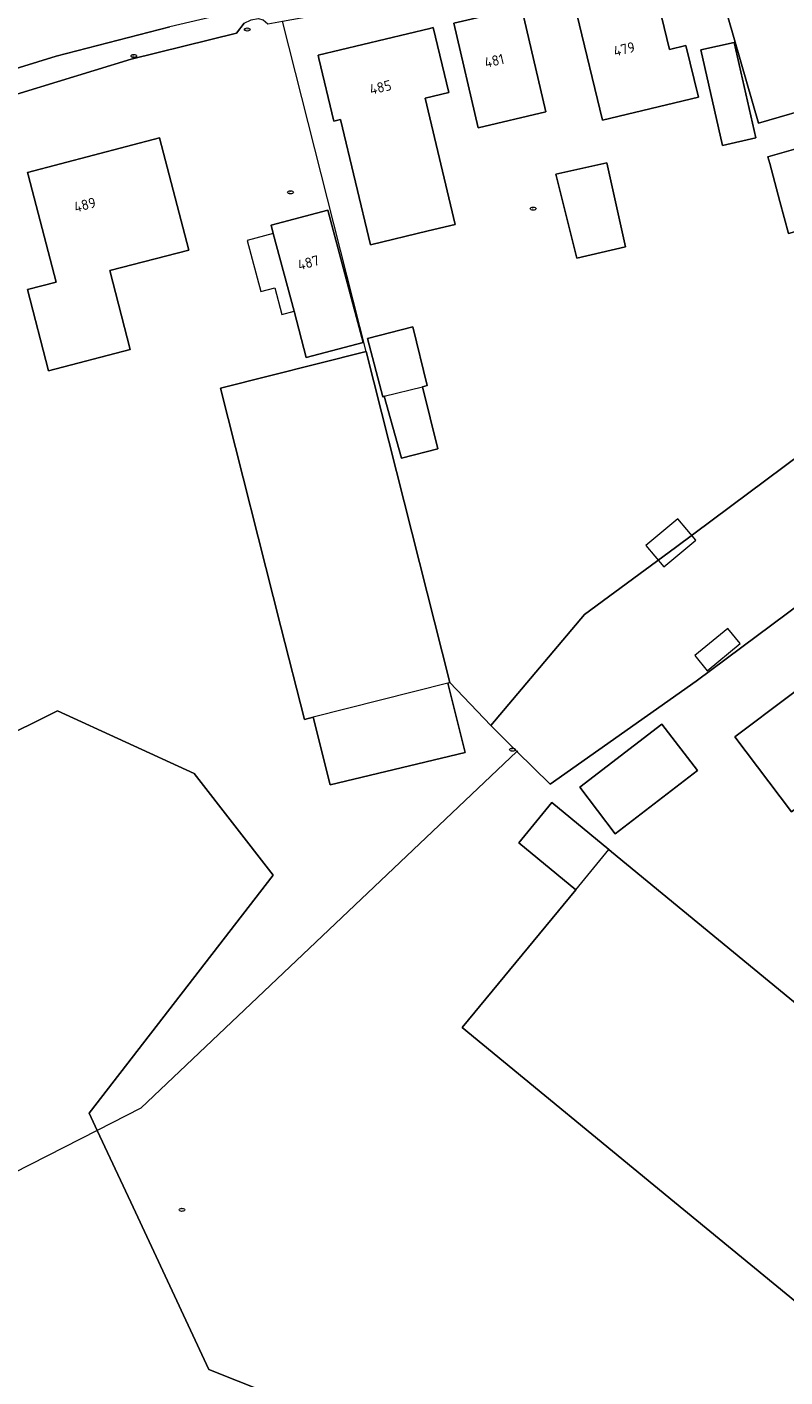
# Model space of a CAD drawing. Header units: metres. Extents: x 92650 to 117222, y 425801 to 461092.
# Tile 34 of 146: x 115112 to 115179, y 426235 to 426353. Entities that reach past the tile are written whole.
import ezdxf
from ezdxf.enums import TextEntityAlignment as Align

# ---------------------------------------------------------------- set-up
doc = ezdxf.new("R2010")
doc.units = ezdxf.units.M
doc.layers.get('0').update_dxf_attribs({"color": 253, "linetype": 'CONTINUOUS', "lineweight": 15})
for name, color, linetype, lineweight in [('B-WE-IE-MEUBILAIR-S', 253, 'CONTINUOUS', 15), ('B-WE-KW-KUNSTWERK_DUIKER-G', 253, 'CONTINUOUS', 15), ('B-WE-KW-KUNSTWERK_STEIGER-GV', 253, 'CONTINUOUS', 15), ('B-WE-OG-BEBOUWING-GV', 253, 'CONTINUOUS', 15), ('B-WE-OG-BEBOUWING-T18', 253, 'CONTINUOUS', 15), ('B-WE-OG-BEBOUWING_LUIFEL-GV', 253, 'CONTINUOUS', 15), ('B-WE-OG-TERREIN_ERF-GV', 253, 'CONTINUOUS', 15), ('B-WE-OG-WATER-GV', 253, 'CONTINUOUS', 15), ('B-WE-VH-GESLOTENVERHARDING_ASFALT-GV', 253, 'CONTINUOUS', 15), ('B-WE-VH-OPENVERHARDING_BETONSTRAATSTEEN-GV', 253, 'CONTINUOUS', 15)]:
    doc.layers.add(name, color=color, linetype=linetype, lineweight=lineweight)
doc.styles.add('NLCS-ISO', font='NLCS-ISO.ttf')
doc.styles.add('NLCS-ISO-M200-T18', font='NLCS-ISO.ttf', dxfattribs={"height": 0.36})

# ---------------------------------------------------------------- blocks, each defined once
blk = doc.blocks.new('SIE-MEUBILAIR_PUT_KOLK-SO')
blk.add_ellipse((0, 0), major_axis=(1.25, 0), ratio=0.54)
at = {"style": 'NLCS-ISO'}
blk.add_text('klk', height=0.75, dxfattribs=at).set_placement((0.03, 0), align=Align.MIDDLE_CENTER)
blk = doc.blocks.new('SIE-MEUBILAIR_PUT_RIOOLPUT-SO')
blk.add_ellipse((0, 0), major_axis=(1.25, 0), ratio=0.54)
at = {"style": 'NLCS-ISO'}
blk.add_text('ri', height=0.75, dxfattribs=at).set_placement((-0.04, 0.07), align=Align.MIDDLE_CENTER)

msp = doc.modelspace()

# ---------------------------------------------------------------- linework, layer by layer
at = {"layer": 'B-WE-KW-KUNSTWERK_DUIKER-G', "transparency": 33554687, "flags": 128}
for points in [[(115122.424, 426258.209), (115155.269, 426289.361)], [(115155.269, 426289.361), (115155.343, 426289.432)], [(115122.424, 426258.209), (115118.617, 426256.268)], [(115118.617, 426256.268), (115083.534, 426238.379)]]:
    msp.add_lwpolyline(points, dxfattribs=at)
at = {"layer": 'B-WE-KW-KUNSTWERK_STEIGER-GV', "transparency": 33554687, "flags": 128}
for points in [[(115170.895, 426307.811), (115169.324, 426309.696), (115166.531, 426307.367), (115168.102, 426305.483)], [(115170.787, 426297.747), (115171.867, 426296.422), (115174.767, 426298.786), (115173.687, 426300.111)]]:
    msp.add_lwpolyline(points, close=True, dxfattribs=at)
at = {"layer": 'B-WE-OG-BEBOUWING-GV', "transparency": 33554687, "flags": 128}
for points in [[(115172.672, 426357.113), (115176.372, 426344.258), (115181.973, 426345.87), (115178.273, 426358.725)], [(115167.252, 426355.461), (115160.497, 426353.764), (115162.732, 426344.498), (115171.109, 426346.517), (115170.023, 426351.026), (115168.577, 426350.677), (115167.414, 426355.502)], [(115151.886, 426343.854), (115157.801, 426345.232), (115155.674, 426354.364), (115149.759, 426352.986)], [(115137.972, 426349.903), (115139.277, 426344.429), (115139.872, 426344.57), (115142.478, 426333.634), (115147.502, 426334.832), (115149.876, 426335.397), (115147.249, 426346.42), (115149.32, 426346.914), (115147.966, 426352.592), (115147.659, 426352.519), (115137.903, 426350.193)], [(115173.203, 426342.309), (115176.117, 426342.966), (115174.238, 426351.302), (115171.323, 426350.645)], [(115124.065, 426342.953), (115112.535, 426339.945), (115112.591, 426339.729), (115115.033, 426330.368), (115112.52, 426329.712), (115114.37, 426322.621), (115121.511, 426324.484), (115119.715, 426331.368), (115126.618, 426333.168)], [(115181.16, 426338.22), (115180.2, 426341.55), (115180.034, 426342.126), (115177.184, 426341.306), (115177.35, 426340.73), (115178.22, 426337.42), (115178.981, 426334.625), (115181.921, 426335.425)], [(115158.66, 426339.8), (115160.488, 426332.445), (115164.755, 426333.448), (115163.119, 426340.793)], [(115138.768, 426336.653), (115133.805, 426335.333), (115133.996, 426334.614), (115135.805, 426327.814), (115136.877, 426323.784), (115141.84, 426325.104)], [(115146.17, 426326.46), (115142.23, 426325.45), (115143.56, 426320.35), (115143.68, 426320.39), (115147.02, 426321.22), (115147.42, 426321.32)], [(115183.885, 426297.872), (115174.301, 426290.634), (115179.243, 426284.091), (115188.787, 426291.381)], [(115149.244, 426295.344), (115137.467, 426292.364), (115138.968, 426286.446), (115150.737, 426289.281)], [(115167.92, 426291.74), (115160.75, 426286.25), (115163.85, 426282.18), (115171.03, 426287.7)], [(115163.292, 426280.799), (115158.31, 426284.9), (115155.42, 426281.38), (115160.403, 426277.288)]]:
    msp.add_lwpolyline(points, close=True, dxfattribs=at)
for points in [[(115149.244, 426295.344), (115149.415, 426295.387), (115142.098, 426324.306), (115129.388, 426321.09), (115134.659, 426300.257), (115136.705, 426292.171), (115137.467, 426292.364)], [(115143.68, 426320.39), (115145.19, 426314.98), (115148.37, 426315.8), (115147.02, 426321.22)], [(115169.333, 426219.088), (115128.361, 426235.389), (115121.542, 426250), (115118.617, 426256.268), (115117.915, 426257.772), (115133.987, 426278.566), (115127.091, 426287.456), (115115.148, 426292.904), (115104.05, 426287.425), (115092.563, 426312.064)], [(115160.403, 426277.288), (115150.498, 426265.251), (115169.033, 426250), (115182.661, 426238.786), (115182.938, 426238.558), (115184.1, 426237.572), (115187.111, 426241.257), (115188.502, 426242.959), (115187.358, 426243.945), (115186.03, 426245.03), (115186.226, 426245.269), (115190.108, 426250), (115194.402, 426255.234), (115194.056, 426255.486), (115192.851, 426256.477), (115163.523, 426280.609), (115163.292, 426280.799)]]:
    msp.add_lwpolyline(points, dxfattribs=at)
at = {"layer": 'B-WE-OG-BEBOUWING_LUIFEL-GV', "transparency": 33554687, "flags": 128}
msp.add_lwpolyline([(115134.131, 426329.875), (115134.753, 426327.534), (115135.805, 426327.814), (115133.996, 426334.614), (115131.722, 426334.01), (115132.909, 426329.55)], close=True, dxfattribs=at)
at = {"layer": 'B-WE-OG-TERREIN_ERF-GV', "transparency": 33554687, "flags": 128}
for points in [[(115290.648, 426360.906), (115251.945, 426341.656), (115251.5, 426341.719), (115239.516, 426336.125), (115186.438, 426305.094), (115185.141, 426304.563), (115183.391, 426304.313), (115181.523, 426303.406), (115170.906, 426295.5), (115158.156, 426286.5), (115155.269, 426289.361), (115152.984, 426291.625), (115149.415, 426295.387), (115149.244, 426295.344), (115150.737, 426289.281), (115138.968, 426286.446), (115137.467, 426292.364), (115136.705, 426292.171), (115134.659, 426300.257), (115129.388, 426321.09), (115142.098, 426324.306), (115134.799, 426353.155)], [(115131.438, 426352.978), (115130.775, 426352.121), (115121.574, 426349.83), (115108.645, 426345.88)], [(115152.984, 426291.625), (115161.172, 426301.344), (115169.125, 426307.188), (115181.791, 426316.636), (115194.064, 426323.89), (115194.983, 426324.433), (115198.586, 426326.563), (115200.711, 426327.906), (115201.992, 426328.688), (115207.242, 426331.224), (115209.754, 426332.437), (115209.797, 426332.458), (115209.948, 426332.095), (115217.35, 426335.539), (115223.284, 426337.958), (115224.566, 426338.612), (115232.675, 426345.497), (115235.622, 426347.251), (115248.387, 426353.164)], [(115084.89, 426328.523), (115092.563, 426312.064), (115104.05, 426287.425), (115115.148, 426292.904), (115127.091, 426287.456), (115133.987, 426278.566), (115117.915, 426257.772), (115118.617, 426256.268), (115121.542, 426250), (115128.361, 426235.389), (115169.333, 426219.088), (115178.52, 426215.362)], [(115142.098, 426324.306), (115149.415, 426295.387)], [(115185.327, 426236.573), (115184.1, 426237.572), (115182.938, 426238.558), (115182.661, 426238.786), (115169.033, 426250), (115150.498, 426265.251), (115160.403, 426277.288), (115155.42, 426281.38), (115158.31, 426284.9), (115163.292, 426280.799), (115163.523, 426280.609), (115192.851, 426256.477)]]:
    msp.add_lwpolyline(points, dxfattribs=at)
for points in [[(115172.672, 426357.113), (115178.273, 426358.725), (115181.973, 426345.87), (115176.372, 426344.258)], [(115167.252, 426355.461), (115167.414, 426355.502), (115168.577, 426350.677), (115170.023, 426351.026), (115171.109, 426346.517), (115162.732, 426344.498), (115160.497, 426353.764)], [(115151.886, 426343.854), (115149.759, 426352.986), (115155.674, 426354.364), (115157.801, 426345.232)], [(115137.972, 426349.903), (115137.903, 426350.193), (115147.659, 426352.519), (115147.966, 426352.592), (115149.32, 426346.914), (115147.249, 426346.42), (115149.876, 426335.397), (115147.502, 426334.832), (115142.478, 426333.634), (115139.872, 426344.57), (115139.277, 426344.429)], [(115173.203, 426342.309), (115171.323, 426350.645), (115174.238, 426351.302), (115176.117, 426342.966)], [(115124.065, 426342.953), (115126.618, 426333.168), (115119.715, 426331.368), (115121.511, 426324.484), (115114.37, 426322.621), (115112.52, 426329.712), (115115.033, 426330.368), (115112.591, 426339.729), (115112.535, 426339.945)], [(115181.16, 426338.22), (115181.921, 426335.425), (115178.981, 426334.625), (115178.22, 426337.42), (115177.35, 426340.73), (115177.184, 426341.306), (115180.034, 426342.126), (115180.2, 426341.55)], [(115158.66, 426339.8), (115163.119, 426340.793), (115164.755, 426333.448), (115160.488, 426332.445)], [(115133.996, 426334.614), (115133.805, 426335.333), (115138.768, 426336.653), (115141.84, 426325.104), (115136.877, 426323.784), (115135.805, 426327.814)], [(115143.68, 426320.39), (115143.56, 426320.35), (115142.23, 426325.45), (115146.17, 426326.46), (115147.42, 426321.32), (115147.02, 426321.22), (115148.37, 426315.8), (115145.19, 426314.98)], [(115183.885, 426297.872), (115188.787, 426291.381), (115179.243, 426284.091), (115174.301, 426290.634)], [(115167.92, 426291.74), (115171.03, 426287.7), (115163.85, 426282.18), (115160.75, 426286.25)]]:
    msp.add_lwpolyline(points, close=True, dxfattribs=at)
at = {"layer": 'B-WE-OG-WATER-GV', "transparency": 33554687, "flags": 128}
msp.add_lwpolyline([(115181.791, 426316.636), (115169.125, 426307.188), (115161.172, 426301.344), (115152.984, 426291.625), (115155.269, 426289.361), (115158.156, 426286.5), (115170.906, 426295.5), (115181.523, 426303.406)], dxfattribs=at)
at = {"layer": 'B-WE-VH-GESLOTENVERHARDING_ASFALT-GV', "transparency": 33554687, "flags": 128}
msp.add_lwpolyline([(115106.92, 426353.971), (115100.847, 426351.659), (115102.161, 426348.892), (115103.476, 426346.124), (115104.501, 426346.611), (115107.206, 426347.611), (115108.232, 426347.99), (115115.048, 426350.109), (115124.956, 426352.666)], dxfattribs=at)
at = {"layer": 'B-WE-VH-OPENVERHARDING_BETONSTRAATSTEEN-GV', "transparency": 33554687, "flags": 128}
msp.add_lwpolyline([(115137.264, 426355.384), (115132.432, 426354.412), (115124.956, 426352.666), (115115.048, 426350.109), (115108.232, 426347.99), (115107.206, 426347.611), (115107.804, 426345.947), (115107.919, 426345.653), (115108.645, 426345.88), (115121.574, 426349.83), (115130.775, 426352.121), (115131.438, 426352.978), (115132.062, 426353.265), (115132.662, 426353.382), (115133.114, 426353.272), (115133.504, 426352.927), (115134.799, 426353.155), (115137.235, 426353.584), (115137.435, 426354.535)], dxfattribs=at)

# ---------------------------------------------------------------- block references
at = {"layer": 'B-WE-IE-MEUBILAIR-S', "transparency": 33554687, "xscale": 0.2, "yscale": 0.2, "zscale": 0.2}
for name, p in [('SIE-MEUBILAIR_PUT_KOLK-SO', (115131.721, 426352.431)), ('SIE-MEUBILAIR_PUT_KOLK-SO', (115121.821, 426350.114)), ('SIE-MEUBILAIR_PUT_RIOOLPUT-SO', (115135.498, 426338.21)), ('SIE-MEUBILAIR_PUT_RIOOLPUT-SO', (115156.682, 426336.785)), ('SIE-MEUBILAIR_PUT_RIOOLPUT-SO', (115154.88, 426289.53)), ('SIE-MEUBILAIR_PUT_RIOOLPUT-SO', (115126.021, 426249.329))]:
    msp.add_blockref(name, p, dxfattribs=at)

# ---------------------------------------------------------------- texts
at = {"layer": 'B-WE-OG-BEBOUWING-T18', "transparency": 33554687, "style": 'NLCS-ISO-M200-T18'}
for s, rotation, p in [('479', 13.6, (115164.63, 426350.716)), ('481', 13.1, (115153.286, 426349.701)), ('485', 13.4, (115143.351, 426347.38)), ('489', 14.6, (115117.545, 426337.118)), ('487', 14.9, (115137.061, 426332.06))]:
    msp.add_text(s, height=0.9, rotation=rotation, dxfattribs=at).set_placement(p, align=Align.MIDDLE)

doc.saveas('drawing.dxf')
